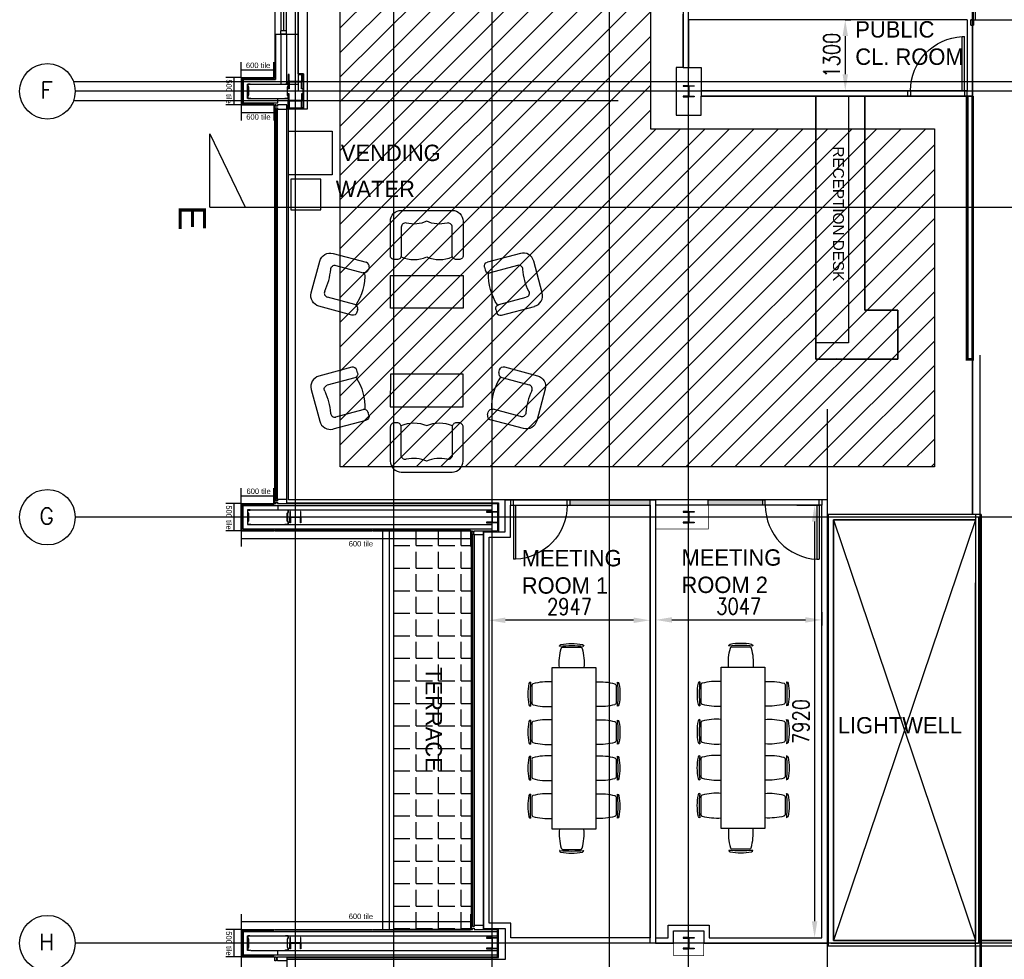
# Model space of a CAD drawing. Header units: millimetres. Extents: x -312551 to 250764, y -35891 to 59426.
# Tile 239 of 256: x 129334 to 147362, y -3087 to 14120. Entities that reach past the tile are written whole.
import ezdxf
from ezdxf.enums import TextEntityAlignment as Align

# ---------------------------------------------------------------- set-up
doc = ezdxf.new("R2010")
doc.units = ezdxf.units.MM
doc.header["$LTSCALE"] = 2.5
doc.layers.add('Area', color=10, linetype='Continuous', plot=False)
for name, color, linetype in [('curtain walling', 7, 'Continuous'), ('FO-00 - FURN$0$FURNITURE', 22, 'Continuous'), ('FO-00 - FURN$0$FURNITURE-General', 22, 'Continuous'), ('GLAZING', 1, 'Continuous'), ('Lightwell', 254, 'Continuous'), ('NF ARCH', 4, 'Continuous'), ('NF-AS BUILT', 7, 'Continuous'), ('NF-AS BUILT DIMS', 4, 'Continuous'), ('NF-BUBBLE', 3, 'Continuous'), ('NF-FURNITURE', 4, 'Continuous'), ('NF-GRIDS', 252, 'Continuous'), ('NF-Steel columns', 6, 'Continuous'), ('NF-TEXT', 1, 'Continuous'), ('REGUS-FURNITURE', 40, 'Continuous'), ('SECTION MARK A-A', 7, 'Continuous'), ('TERR TILE 500', 11, 'Continuous'), ('TERR TILE 600', 160, 'Continuous'), ('Terrace', 6, 'Continuous'), ('Terracotta Tile', 30, 'Continuous'), ('Text', 7, 'Continuous'), ('WALLS', 7, 'Continuous')]:
    doc.layers.add(name, color=color, linetype=linetype)
doc.styles.add('ARIEL', font='ARIAL.TTF')
doc.styles.add('ROMANS', font='romans.shx', dxfattribs={"width": 0.8})
doc.styles.add('TITLETEXT', font='ARIAL.TTF')
doc.dimstyles.new('100NFDIM', dxfattribs={"dimscale": 100, "dimtxt": 3, "dimasz": 3, "dimexe": 1, "dimexo": 1, "dimgap": 1, "dimtad": 1, "dimdec": 0, "dimdsep": 46, "dimtxsty": 'ROMANS', "dimcen": 3, "dimclrd": 4, "dimclre": 4, "dimclrt": 1, "dimaunit": 1, "dimadec": 0, "dimazin": 0, "dimtfac": 1, "dimtdec": 0, "dimtmove": 0, "dimatfit": 3, "dimfxl": 0, "dimtolj": 1, "dimarcsym": 0})

# ---------------------------------------------------------------- blocks, each defined once
blk = doc.blocks.new('254')
at = {"layer": 'NF-Steel columns', "color": 2, "linetype": 'Continuous'}
for points in [[(4507, -25241), (4378, -25241), (4378, -25220), (4488, -25220, 0.414214), (4501, -25208), (4501, -25007, 0.414214), (4488, -24995), (4378, -24995), (4378, -24974), (4507, -24974)], [(4507, -25241), (4637, -25241), (4637, -25220), (4527, -25220, -0.414214), (4514, -25208), (4514, -25007, -0.414214), (4527, -24995), (4637, -24995), (4637, -24974), (4507, -24974)]]:
    blk.add_lwpolyline(points, format="xyb", dxfattribs=at)
blk = doc.blocks.new('Door')
at = {"layer": 'REGUS-FURNITURE'}
for p, q in [((0, 0), (0.1, 0)), ((0, 0), (0, -0.05)), ((0.1, 0), (0.1, -0.09)), ((0.1, -0.05), (0, -0.05)), ((0.1, -0.05), (1.09, -0.05)), ((0.1, -0.09), (1.09, -0.09)), ((1.09, -0.09), (1.09, -0.05)), ((0.1, -1.036), (0, -1.036)), ((0, -1.086), (0, -1.036)), ((0.1, -1.036), (0.1, -1.086)), ((0, -1.086), (0.1, -1.086))]:
    blk.add_line(p, q, dxfattribs=at)
blk.add_arc((0.1, -0.045), 0.991, 270, 357.3974, dxfattribs=at)
blk = doc.blocks.new('*D27')
at = {"layer": 'Defpoints', "color": 0}
for p in [(143464, 5229), (142118, -2691), (143889, -2691)]:
    blk.add_point(p, dxfattribs=at)
at = {"layer": 'NF-AS BUILT DIMS', "color": 4, "lineweight": -2}
for p, q in [((143564, 5229), (143989, 5229)), ((143889, 4929), (143889, -2391)), ((142218, -2691), (143989, -2691))]:
    blk.add_line(p, q, dxfattribs=at)
at = {"layer": 'NF-AS BUILT DIMS', "color": 4}
for points in [[(143839, 4929), (143939, 4929), (143889, 5229)], [(143839, -2391), (143939, -2391), (143889, -2691)]]:
    blk.add_solid(points, dxfattribs=at)
at = {"layer": 'NF-AS BUILT DIMS', "color": 1, "insert": (143639, 1269), "char_height": 300, "attachment_point": 5, "rotation": 90, "style": 'ROMANS'}
blk.add_mtext('\\A1;7920', dxfattribs=at)
blk = doc.blocks.new('*D28')
at = {"layer": 'Defpoints', "color": 0}
for p in [(140975, 3371), (144022, 3371), (144022, 3129)]:
    blk.add_point(p, dxfattribs=at)
at = {"layer": 'NF-AS BUILT DIMS', "color": 4, "lineweight": -2}
for p, q in [((140975, 3271), (140975, 3029)), ((144022, 3271), (144022, 3029)), ((141275, 3129), (143722, 3129))]:
    blk.add_line(p, q, dxfattribs=at)
at = {"layer": 'NF-AS BUILT DIMS', "color": 4}
for points in [[(141275, 3179), (141275, 3079), (140975, 3129)], [(143722, 3179), (143722, 3079), (144022, 3129)]]:
    blk.add_solid(points, dxfattribs=at)
at = {"layer": 'NF-AS BUILT DIMS', "color": 1, "insert": (142499, 3379), "char_height": 300, "attachment_point": 5, "style": 'ROMANS'}
blk.add_mtext('\\A1;3047', dxfattribs=at)
blk = doc.blocks.new('*D29')
at = {"layer": 'Defpoints', "color": 0}
for p in [(137928, 3122), (137928, 3113), (140875, 3113)]:
    blk.add_point(p, dxfattribs=at)
at = {"layer": 'NF-AS BUILT DIMS', "color": 4, "lineweight": -2}
for p, q in [((137928, 3213), (137928, 3222)), ((140575, 3122), (138228, 3122)), ((140875, 3213), (140875, 3222))]:
    blk.add_line(p, q, dxfattribs=at)
at = {"layer": 'NF-AS BUILT DIMS', "color": 4}
for points in [[(138228, 3172), (138228, 3072), (137928, 3122)], [(140575, 3172), (140575, 3072), (140875, 3122)]]:
    blk.add_solid(points, dxfattribs=at)
at = {"layer": 'NF-AS BUILT DIMS', "color": 1, "insert": (139401, 3372), "char_height": 300, "attachment_point": 5, "style": 'ROMANS'}
blk.add_mtext('\\A1;2947', dxfattribs=at)
blk = doc.blocks.new('FO-00 - FURN$0$ARMCHAIR')
at = {"layer": 'FO-00 - FURN$0$FURNITURE', "extrusion": (0, 0, -1)}
for p, q in [((-547, 662), (56, 501)), ((-948, -62), (-792, 521)), ((-497, 442), (5, 308)), ((110, 409), (97, 361)), ((97, 361), (97, 363)), ((-151, -275), (-653, -141)), ((-203, -468), (-807, -307)), ((-98, -367), (-111, -415))]:
    blk.add_line(p, q, dxfattribs=at)
for centre, radius, start, end in [((599, 469), 200, 14.9985, 104.9985), ((517, 370), 75, 0.7853, 104.9985), ((-24, 380), 75, 194.9985, 284.9985), ((755, -113), 200, 284.9985, 14.9985), ((184, -396), 75, 194.9985, 284.9985)]:
    blk.add_arc(centre, radius, start, end, dxfattribs=at)
at = {"layer": 'FO-00 - FURN$0$FURNITURE'}
for centre, start, end in [((37, 428), 345.0015, 75.0015), ((-634, -68), 150.7791, 255.0015), ((-171, -348), 345.0015, 75.0015)]:
    blk.add_arc(centre, 75, start, end, dxfattribs=at)
for centre, major_axis, ratio, start_param, end_param in [((-1179, 312), (-219, -818), 0.672379, 1.322569, 1.819337), ((-548, 156), (-198, -739), 0.744338, 1.148639, 1.969873)]:
    blk.add_ellipse(centre, major_axis=major_axis, ratio=ratio, start_param=start_param, end_param=end_param, dxfattribs=at)
blk = doc.blocks.new('FO-00 - FURN$0$2 SEATER SOFA')
at = {"layer": 'FO-00 - FURN$0$FURNITURE', "flags": 128}
blk.add_lwpolyline([(75, 700), (75, 75), (75, 75, -0.414214), (0, 0), (0, 0), (-50, 0), (-50, 0, -0.414214), (-125, 75), (-125, 75), (-125, 595), (-125, 595, 0.488885), (-218, 667), (-218, 667, -0.169183), (-592, 700), (-592, 700, -0.169183), (-965, 667, 0.488934), (-1058, 595), (-1058, 595), (-1058, 75), (-1058, 75, -0.414214), (-1133, 0), (-1133, 0), (-1183, 0), (-1183, 0, -0.414214), (-1258, 75), (-1258, 75), (-1258, 700), (-1258, 700, -0.414214), (-1058, 900), (-1058, 900), (-125, 900), (-125, 900, -0.414214), (75, 700), (75, 700)], format="xyb", close=True, dxfattribs=at)
at = {"layer": 'FO-00 - FURN$0$FURNITURE'}
for centre in [(-825, 570), (-358, 570)]:
    blk.add_arc(centre, 570, 245.8137, 294.1894, dxfattribs=at)
blk = doc.blocks.new('RECEPTION COUCHS')
at = {"layer": 'FO-00 - FURN$0$FURNITURE-General', "flags": 128}
for points in [[(119059, 10536), (117726, 10536), (117726, 11136), (119059, 11135)], [(119059, 9327), (117726, 9327), (117725, 8727), (119059, 8727)]]:
    blk.add_lwpolyline(points, close=True, dxfattribs=at)
at = {"layer": 'FO-00 - FURN$0$FURNITURE'}
for name, p, rotation in [('FO-00 - FURN$0$2 SEATER SOFA', (118984, 11427), 359.9904155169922), ('FO-00 - FURN$0$ARMCHAIR', (117226, 10878), 359.9904155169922), ('FO-00 - FURN$0$ARMCHAIR', (119615, 8993), 179.9904155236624)]:
    blk.add_blockref(name, p, dxfattribs=dict(at, rotation=rotation))
at = {"layer": 'FO-00 - FURN$0$FURNITURE', "xscale": -1}
for name, p, rotation in [('FO-00 - FURN$0$ARMCHAIR', (119559, 10877), 359.9904155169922), ('FO-00 - FURN$0$ARMCHAIR', (117225, 8986), 179.9904155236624), ('FO-00 - FURN$0$2 SEATER SOFA', (118983, 8436), 179.9904155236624)]:
    blk.add_blockref(name, p, dxfattribs=dict(at, rotation=rotation))
blk = doc.blocks.new('VENDING')
at = {"layer": 'FO-00 - FURN$0$FURNITURE'}
blk.add_lwpolyline([(97836, 34878), (98399, 34878), (98399, 35429), (97836, 35429)], close=True, dxfattribs=at)
at = {"layer": 'FO-00 - FURN$0$FURNITURE', "elevation": 0}
blk.add_lwpolyline([(98475, 35473), (99275, 35473), (99275, 34673), (98475, 34673)], close=True, dxfattribs=at)
blk = doc.blocks.new('FO-00 - FURN$0$CHAIR')
at = {"layer": 'FO-00 - FURN$0$FURNITURE'}
for p, q in [((-310, 216), (-537, -16)), ((-284, 271), (-284, 272)), ((-592, -42), (-591, -43))]:
    blk.add_line(p, q, dxfattribs=at)
for centre, radius, start, end in [((228, -536), 981, 124.1013, 147.1632), ((1439, -1722), 2636, 130.8442, 140.4203), ((-305, 251), 30, 45.6322, 124.1013), ((-288, 195), 30, 60.471, 135.6322), ((-803, -714), 1075, 41.6185, 60.471), ((-571, -21), 30, 147.1632, 225.6322), ((-515, -37), 30, 135.6322, 210.7935), ((382, 498, 0), 1075, 210.7935, 229.646)]:
    blk.add_arc(centre, radius, start, end, dxfattribs=at)
blk = doc.blocks.new('table-10')
at = {"layer": 'FO-00 - FURN$0$FURNITURE'}
for p, q in [((159679, 2609), (159679, 3409)), ((159679, 3409), (161084, 3408)), ((161084, 3408), (162634, 3408)), ((162634, 3408), (162634, 2608)), ((161084, 2608), (159679, 2609)), ((162634, 2608), (161084, 2608))]:
    blk.add_line(p, q, dxfattribs=at)
at = {"layer": 'FO-00 - FURN$0$FURNITURE', "xscale": -1}
for p, rotation in [((159941, 3409, 0), 45.62262316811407), ((160635, 3409, 0), 45.62262316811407), ((161296, 3408, 0), 45.62262316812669), ((161990, 3408, 0), 45.62262316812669), ((159679, 2743, 0), 135.6226231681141)]:
    blk.add_blockref('FO-00 - FURN$0$CHAIR', p, dxfattribs=dict(at, rotation=rotation))
at = {"layer": 'FO-00 - FURN$0$FURNITURE'}
for p, rotation in [((162634, 2743, 0), 224.3582078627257), ((159941, 2609, 0), 134.3582078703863), ((160635, 2609, 0), 134.3582078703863), ((161296, 2608, 0), 134.3582078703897), ((161990, 2608, 0), 134.3582078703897)]:
    blk.add_blockref('FO-00 - FURN$0$CHAIR', p, dxfattribs=dict(at, rotation=rotation))
blk = doc.blocks.new('RECEPTION DOORS')
at = {"layer": 'REGUS-FURNITURE'}
for p, q in [((135927, 15129), (135927, 15029)), ((135927, 15129), (135977, 15129)), ((135927, 15029), (136017, 15029)), ((135977, 15029), (135977, 15129)), ((135977, 15029), (135977, 14039)), ((136017, 15029), (136017, 14039)), ((136963, 15029), (136963, 15129)), ((136963, 15029), (136963, 15129)), ((137909, 15029), (137909, 14039)), ((137999, 15029), (137909, 15029)), ((137949, 15029), (137949, 15129)), ((137999, 15129), (137949, 15129)), ((137949, 15029), (137949, 14039)), ((137999, 15129), (137999, 15029)), ((136017, 14039), (135977, 14039)), ((137909, 14039), (137949, 14039))]:
    blk.add_line(p, q, dxfattribs=at)
for centre, start, end in [((135972, 15029), 272.6026, 0), ((137954, 15029), 180, 267.3974)]:
    blk.add_arc(centre, 991, start, end, dxfattribs=at)
blk = doc.blocks.new('*D134')
at = {"color": 4, "lineweight": -2, "ltscale": 500000}
for p, q in [((144450, 14120.324259), (144550, 14120.324259)), ((144450, 13820.324259), (144450, 13120.324259)), ((144340, 12820.324259), (144550, 12820.324259))]:
    blk.add_line(p, q, dxfattribs=at)
at = {"color": 4, "ltscale": 500000}
for points in [[(144400, 13820.324259), (144500, 13820.324259), (144450, 14120.324259)], [(144400, 13120.324259), (144500, 13120.324259), (144450, 12820.324259)]]:
    blk.add_solid(points, dxfattribs=at)
at = {"layer": 'Defpoints', "color": 0, "ltscale": 500000}
for p in [(144350, 14120.324259), (144240, 12820.324259), (144450, 12820.324259)]:
    blk.add_point(p, dxfattribs=at)
at = {"color": 1, "ltscale": 500000, "insert": (144200, 13470.324259), "char_height": 300, "attachment_point": 5, "rotation": 90, "style": 'ROMANS'}
blk.add_mtext('\\A1;1300', dxfattribs=at)
blk = doc.blocks.new('BUBBLEGRID')
at = {"layer": 'NF-BUBBLE'}
blk.add_circle((-678, 0), 678, dxfattribs=at)
at = {"layer": 'NF-BUBBLE', "color": 1, "style": 'ROMANS'}
blk.add_attdef('888', text='', height=400, dxfattribs=at).set_placement((-698, -173), align=Align.CENTER)

msp = doc.modelspace()

# ---------------------------------------------------------------- hatches: boundary and pattern name
at = {"ltscale": 500000}
h = msp.add_hatch(dxfattribs=at)
h.set_pattern_fill('ANSI31', color=252, scale=100, style=0)
h.paths.add_polyline_path([(135202.8, 15510.9), (137102.8, 15510.9), (140362.9, 15510.9), (140882.8, 15510.9), (140882.8, 12118.9), (146082.8, 12118.9), (146082.8, 5929.5), (135202.8, 5929.5), (135202.8, 11890.3), (135202.8, 11890.3)])
at = {"layer": 'NF ARCH'}
h = msp.add_hatch(dxfattribs=at)
h.set_pattern_fill('BRASS', color=170, scale=5, style=0)
h.paths.add_polyline_path([(140133.2, 5329.5), (139408.8, 5329.5), (139408.8, 5229.5), (140133.2, 5229.5)])
h.paths.add_polyline_path([(140875, 5329.5), (140133.2, 5329.5), (140133.2, 5229.5), (140875, 5229.5)])
h.paths.add_polyline_path([(142936.1, 5329.5), (141940, 5329.5), (141940, 5229.5), (142936.1, 5229.5)])
at = {"layer": 'Terrace'}
h = msp.add_hatch(dxfattribs=at)
h.set_pattern_fill('ANGLE', color=256, scale=1500, style=0)
h.set_pattern_definition([(0, (-2071521.74, -4242199.36), (0, 412.5), [300, -112.5]), (90, (-2071521.74, -4242199.36), (-412.5, 3e-14), [300, -112.5])])
h.paths.add_polyline_path([(136182.8, 4759.5), (137602.8, 4759.5), (137602.8, -2540.5), (136183.1, -2540.5)])

# ---------------------------------------------------------------- linework, layer by layer
at = {"ltscale": 500000}
for p, q in [((141582.8, 14120.3), (141582.8, 13244.5)), ((146937.5, -2740.5), (148457.8, -2740.5)), ((146937.5, -2840.5), (148457.8, -2840.5))]:
    msp.add_line(p, q, dxfattribs=at)
for p, q in [((133426.8, 13022.5), (133426.8, 12596.5)), ((133426.8, 13022.5), (134017.8, 13022.5)), ((133506.8, 12676.5), (133506.8, 12942.5)), ((133556.8, 12942.5), (134432.8, 12942.5)), ((133556.8, 12676.5), (134199.4, 12676.5)), ((134057.8, 12596.5), (134057.8, 12676.5)), ((133426.8, 12596.5), (134057.8, 12596.5)), ((144282.8, 7913), (144292.8, 7903)), ((133426.8, 5222.5), (137982.8, 5222.5)), ((133426.8, 4796.5), (133426.8, 5222.5)), ((133426.8, 5222.5), (134057.8, 5222.5)), ((133506.8, 5142.5), (133506.8, 4876.5)), ((133556.8, 5142.5), (134199.4, 5142.5)), ((133566.8, 5142.5), (137982.8, 5142.5)), ((134057.8, 5222.5), (134057.8, 5142.5)), ((133556.8, 4876.5), (137982.8, 4876.5)), ((133426.8, 4796.5), (137982.8, 4796.5)), ((133426.8, -2577.5), (133426.8, -3003.5)), ((133426.8, -2577.5), (138084.4, -2577.5)), ((133506.8, -2923.5), (133506.8, -2657.5)), ((133566.8, -2657.5), (138084.4, -2657.5)), ((133426.8, -3003.5), (138084.4, -3003.5)), ((133426.8, -3003.5), (134057.8, -3003.5)), ((133566.8, -2923.5), (138084.4, -2923.5)), ((133566.8, -2923.5), (134199.4, -2923.5)), ((134057.8, -3003.5), (134057.8, -2923.5))]:
    msp.add_line(p, q)
at = {"color": 10, "ltscale": 500000}
msp.add_lwpolyline([(141482.8, 19330.3), (141482.8, 13244.5), (141355.3, 13244.5), (141355.3, 12374.5), (141810.3, 12374.5), (141810.3, 12720.3), (143910, 12720.3), (143910, 7903), (145410, 7903), (145410, 8803), (144810, 8803), (144810, 12720.3), (146782.8, 12720.3), (146782.8, 5059.5), (144122.1, 5059.5), (144122.1, 5329.5), (134252.8, 5329.5), (134252.8, 12490.3), (134531.1, 12490.3), (134531.1, 13129.4), (134432.8, 13129.4), (134432.8, 19409.5)], dxfattribs=at)
at = {"ltscale": 500000}
for points in [[(146782.8, 12720.3), (146782.8, 17120.3), (141482.8, 17120.3), (141482.8, 13244.5), (141810.3, 13244.5), (141810.3, 12720.3), (146782.8, 12720.3)], [(141482.8, 13244.5), (141482.8, 14120.3), (141482.8, 14120.3), (141482.8, 14120.3), (141482.8, 14120.3), (141482.8, 14220.3)], [(146682.8, 14120.3), (141582.8, 14120.3)], [(146782.8, 14120.3), (146782.8, 12720.3), (143910, 12720.3), (141810.3, 12720.3)], [(146682.8, 14120.3), (146682.8, 12820.3), (143910, 12820.3), (141810.3, 12820.3)], [(146782.8, 14120.3), (146746.8, 14120.3)], [(146782.8, 14120.3), (148768.8, 14120.3), (148768.8, 13242), (148457.8, 13242), (148457.8, 12377), (148782.8, 12377), (148782.8, 9424.5), (149362.8, 9424.5), (149362.8, 5994.5), (148782.8, 5994.5), (148782.8, 5324.5), (148422.8, 5324.5), (148422.8, 4694.5), (148782.8, 4694.5), (148782.8, -2515.5), (148457.8, -2515.5), (148457.8, -2740.5), (146937.5, -2740.5), (146937.5, 5059.5), (146782.8, 5059.5), (146782.8, 7903), (146782.8, 14120.3)], [(137827.8, -2525.5), (137827.8, 4744.5), (138222.8, 4744.5), (138222.8, 5329.5), (140975, 5329.5), (140975, 4744.5), (140975, -2790.5), (138227.8, -2790.5), (138227.8, -2525.5), (137827.8, -2525.5)]]:
    msp.add_lwpolyline(points, dxfattribs=at)
at = {"color": 252, "ltscale": 500000}
msp.add_lwpolyline([(135202.8, 15510.9), (137102.8, 15510.9), (137102.8, 15510.9), (140362.9, 15510.9), (140882.8, 15510.9), (140882.8, 12118.9), (146082.8, 12118.9), (146082.8, 5929.5), (135202.8, 5929.5), (135202.8, 11890.3), (135202.8, 11890.3)], close=True, dxfattribs=at)
for points in [[(133556.8, 12686.5), (133556.8, 12676.5), (133506.8, 12676.5), (133506.8, 12716.5), (133521.8, 12736.5), (133521.8, 12882.5), (133506.8, 12902.5), (133506.8, 12942.5), (133556.8, 12942.5), (133556.8, 12932.5), (133554.8, 12932.5), (133554.8, 12940.5), (133508.8, 12940.5), (133508.8, 12903.1), (133523.8, 12883.1), (133523.8, 12735.8), (133508.8, 12715.8), (133508.8, 12678.5), (133554.8, 12678.5), (133554.8, 12686.5)], [(134199.4, 12686.5), (134199.4, 12676.5), (134249.4, 12676.5), (134249.4, 12716.5), (134234.4, 12736.5), (134234.4, 12882.5), (134249.4, 12902.5), (134249.4, 12942.5), (134199.4, 12942.5), (134199.4, 12932.5), (134201.4, 12932.5), (134201.4, 12940.5), (134247.4, 12940.5), (134247.4, 12903.1), (134232.4, 12883.1), (134232.4, 12735.8), (134247.4, 12715.8), (134247.4, 12678.5), (134201.4, 12678.5), (134201.4, 12686.5)], [(133556.8, 5132.5), (133556.8, 5142.5), (133506.8, 5142.5), (133506.8, 5102.5), (133521.8, 5082.5), (133521.8, 4936.5), (133506.8, 4916.5), (133506.8, 4876.5), (133556.8, 4876.5), (133556.8, 4886.5), (133554.8, 4886.5), (133554.8, 4878.5), (133508.8, 4878.5), (133508.8, 4915.8), (133523.8, 4935.8), (133523.8, 5083.1), (133508.8, 5103.1), (133508.8, 5140.5), (133554.8, 5140.5), (133554.8, 5132.5)], [(134199.4, 5132.5), (134199.4, 5142.5), (134249.4, 5142.5), (134249.4, 5102.5), (134234.4, 5082.5), (134234.4, 4936.5), (134249.4, 4916.5), (134249.4, 4876.5), (134199.4, 4876.5), (134199.4, 4886.5), (134201.4, 4886.5), (134201.4, 4878.5), (134247.4, 4878.5), (134247.4, 4915.8), (134232.4, 4935.8), (134232.4, 5083.1), (134247.4, 5103.1), (134247.4, 5140.5), (134201.4, 5140.5), (134201.4, 5132.5)], [(133556.8, -2913.5), (133556.8, -2923.5), (133506.8, -2923.5), (133506.8, -2883.5), (133521.8, -2863.5), (133521.8, -2717.5), (133506.8, -2697.5), (133506.8, -2657.5), (133556.8, -2657.5), (133556.8, -2667.5), (133554.8, -2667.5), (133554.8, -2659.5), (133508.8, -2659.5), (133508.8, -2696.9), (133523.8, -2716.9), (133523.8, -2864.2), (133508.8, -2884.2), (133508.8, -2921.5), (133554.8, -2921.5), (133554.8, -2913.5)], [(134199.4, -2913.5), (134199.4, -2923.5), (134249.4, -2923.5), (134249.4, -2883.5), (134234.4, -2863.5), (134234.4, -2717.5), (134249.4, -2697.5), (134249.4, -2657.5), (134199.4, -2657.5), (134199.4, -2667.5), (134201.4, -2667.5), (134201.4, -2659.5), (134247.4, -2659.5), (134247.4, -2696.9), (134232.4, -2716.9), (134232.4, -2864.2), (134247.4, -2884.2), (134247.4, -2921.5), (134201.4, -2921.5), (134201.4, -2913.5)]]:
    msp.add_lwpolyline(points, close=True)
at = {"color": 90, "ltscale": 500000, "const_width": 50}
msp.add_lwpolyline([(146782.8, 12720.3), (146782.8, 7903), (146682.8, 7903), (146682.8, 12720.3)], dxfattribs=at)
at = {"ltscale": 500000}
msp.add_lwpolyline([(137927.8, -2425.5), (137927.8, 4644.5), (138322.8, 4644.5), (138322.8, 5229.5), (140875, 5229.5), (140875, 4744.5), (140875, -2690.5), (138327.8, -2690.5), (138327.8, -2425.5)], close=True, dxfattribs=at)
at = {"color": 170, "ltscale": 500000}
for points in [[(139408.8, 5229.5), (140875, 5229.5), (140875, 5329.5), (139408.8, 5329.5)], [(142936.1, 5229.5), (141940, 5229.5), (141940, 5329.5), (142936.1, 5329.5)]]:
    msp.add_lwpolyline(points, close=True, dxfattribs=at)
at = {"color": 10, "ltscale": 500000}
msp.add_lwpolyline([(140875, 5329.5), (140975, 5329.5), (140975, -2790.5), (140875, -2790.5)], close=True, dxfattribs=at)
at = {"layer": 'Area'}
msp.add_lwpolyline([(146937.5, 5059.5), (144135.1, 5059.5), (144135.1, -2840.5), (146937.5, -2840.5)], close=True, dxfattribs=at)
at = {"layer": 'curtain walling'}
for points in [[(134027.8, 12484.5), (134027.8, 12507), (134052.8, 12507), (134052.8, 12484.5), (134227.8, 12484.5), (134227.8, 12559.5), (134052.8, 12559.5), (134052.8, 12537), (134027.8, 12537), (134027.8, 12559.5), (134002.8, 12559.5), (134002.8, 12484.5), (134027.8, 12484.5)], [(134027.8, 5259.5), (134027.8, 5282), (134052.8, 5282), (134052.8, 5259.5), (134227.8, 5259.5), (134227.8, 5334.5), (134052.8, 5334.5), (134052.8, 5312), (134027.8, 5312), (134027.8, 5334.5), (134002.8, 5334.5), (134002.8, 5259.5), (134027.8, 5259.5)], [(137627.8, 4759.5), (137627.8, 4737), (137652.8, 4737), (137652.8, 4759.5), (137827.8, 4759.5), (137827.8, 4684.5), (137652.8, 4684.5), (137652.8, 4707), (137627.8, 4707), (137627.8, 4684.5), (137602.8, 4684.5), (137602.8, 4759.5), (137627.8, 4759.5)], [(137627.8, -2540.5), (137627.8, -2518), (137652.8, -2518), (137652.8, -2540.5), (137827.8, -2540.5), (137827.8, -2465.5), (137652.8, -2465.5), (137652.8, -2488), (137627.8, -2488), (137627.8, -2465.5), (137602.8, -2465.5), (137602.8, -2540.5), (137627.8, -2540.5)], [(137627.8, -2540.5), (137627.8, -2518), (137652.8, -2518), (137652.8, -2540.5), (137827.8, -2540.5), (137827.8, -2465.5), (137652.8, -2465.5), (137652.8, -2488), (137627.8, -2488), (137627.8, -2465.5), (137602.8, -2465.5), (137602.8, -2540.5), (137627.8, -2540.5)], [(134027.8, -3040.5), (134027.8, -3063), (134052.8, -3063), (134052.8, -3040.5), (134227.8, -3040.5), (134227.8, -3115.5), (134052.8, -3115.5), (134052.8, -3093), (134027.8, -3093), (134027.8, -3115.5), (134002.8, -3115.5), (134002.8, -3040.5), (134027.8, -3040.5)]]:
    msp.add_lwpolyline(points, dxfattribs=at)
at = {"layer": 'GLAZING'}
for p, q in [((134002.8, 14738), (134002.8, 13858)), ((134117.8, 14738), (134117.8, 13918)), ((134167.8, 13918), (134167.8, 14678)), ((134217.8, 13918), (134217.8, 14738)), ((134432.8, 14738), (134432.8, 13858)), ((134217.8, 13918), (134117.8, 13918)), ((134117.8, 13858), (134117.8, 13918)), ((134217.8, 13858), (134217.8, 13918)), ((134217.8, 13858), (134117.8, 13858)), ((134117.8, 13858), (134217.8, 13858)), ((134217.8, 13858), (134117.8, 13858)), ((134432.8, 13129.4), (134531.1, 13129.4)), ((134432.8, 13114.4), (134516.1, 13114.4)), ((134516.1, 13114.4), (134516.1, 12505.3)), ((134531.1, 13129.4), (134531.1, 12490.3)), ((134002.8, 5334.5), (134002.8, 12484.5)), ((134027.8, 5334.5), (134027.8, 12484.5)), ((134027.8, 5334.5), (134027.8, 12484.5)), ((134052.8, 5334.5), (134052.8, 12484.5)), ((134052.8, 5334.5), (134052.8, 12484.5)), ((134227.8, 5259.5), (134227.8, 12559.5)), ((134227.8, 5259.5), (134227.8, 12559.5)), ((134227.8, 12505.3), (134516.1, 12505.3)), ((134227.8, 12490.3), (134531.1, 12490.3)), ((134252.8, 5329.5), (134252.8, 12490.3)), ((134227.8, 5274.5), (138099.4, 5274.5)), ((134227.8, 5259.5), (138084.4, 5259.5)), ((138084.4, 5259.5), (138084.4, 4759.5)), ((138099.4, 5274.5), (138099.4, 4744.5)), ((137602.8, 4759.5), (137602.8, -2540.5)), ((137827.8, 4759.5), (137827.8, -2540.5)), ((137827.8, 4759.5), (138084.4, 4759.5)), ((137827.8, 4744.5), (138099.4, 4744.5)), ((137627.8, 4684.5), (137627.8, -2465.5)), ((137652.8, 4684.5), (137652.8, -2465.5)), ((137827.8, -2525.5), (138099.4, -2525.5)), ((137827.8, -2540.5), (138084.4, -2540.5)), ((138084.4, -3040.5), (138084.4, -2540.5)), ((138099.4, -3055.5), (138099.4, -2525.5)), ((134227.8, -3040.5), (138084.4, -3040.5)), ((134227.8, -3040.5), (134227.8, -10265.5)), ((134227.8, -3040.5), (134227.8, -10265.5)), ((134227.8, -3055.5), (138099.4, -3055.5))]:
    msp.add_line(p, q, dxfattribs=at)
at = {"layer": 'Lightwell'}
msp.add_lwpolyline([(144235.1, 4959.5), (146837.5, 4959.5), (146837.5, -2740.5), (144235.1, -2740.5)], close=True, dxfattribs=at)
at = {"layer": 'NF ARCH'}
for p, q in [((146937.5, 5059.5), (144135.1, 5059.5)), ((144135.1, 5059.5), (144135.1, -2840.5)), ((146837.5, 5059.5), (146837.5, -2740.5)), ((146937.5, 5059.5), (146937.5, -2840.5)), ((146887.5, 5009.5), (144185.1, 5009.5)), ((146837.5, 4959.5), (144235.1, 4959.5)), ((144235.1, 4959.5), (144235.1, -2740.5)), ((144235.1, 4959.5), (146837.5, -2740.5)), ((146837.5, 4959.5), (144235.1, -2740.5)), ((146887.5, 5009.5), (146887.5, -2790.5)), ((135982.8, -2540.5), (135982.8, 4759.5)), ((136108.1, -2540.5), (136108.1, 4759.5)), ((136183.1, -2540.5), (136183.1, 4759.5)), ((144135.1, -2840.5), (146937.5, -2840.5)), ((144185.1, -2790.5), (146887.5, -2790.5)), ((144235.1, -2740.5), (146837.5, -2740.5))]:
    msp.add_line(p, q, dxfattribs=at)
at = {"layer": 'NF-AS BUILT'}
for p, q in [((134602.8, 12490.3), (134602.8, 16920.3)), ((134252.8, 12490.3), (134602.8, 12490.3)), ((138222.8, 5329.5), (134252.8, 5329.5)), ((138222.8, 4744.5), (138222.8, 5329.5)), ((137827.8, -2525.5), (137827.8, 4744.5)), ((137827.8, 4744.5), (138222.8, 4744.5)), ((138227.8, -2525.5), (137827.8, -2525.5)), ((138227.8, -3085.5), (138227.8, -2525.5)), ((134227.8, -3085.5), (138227.8, -3085.5))]:
    msp.add_line(p, q, dxfattribs=at)
at = {"layer": 'NF-AS BUILT', "const_width": 10}
for points in [[(141355.3, 13244.5), (141810.3, 13244.5), (141810.3, 12374.5), (141355.3, 12374.5)], [(140975, 5224.5), (141942.8, 5224.5), (141942.8, 4794.5), (140975, 4794.5)], [(141307.8, -2563), (141857.8, -2563), (141857.8, -3018), (141307.8, -3018)]]:
    msp.add_lwpolyline(points, close=True, dxfattribs=at)
at = {"layer": 'NF-AS BUILT'}
msp.add_lwpolyline([(140975, -2790.5), (141307.8, -2790.5), (141307.8, -2563), (141857.8, -2563), (141857.8, -2790.5), (144122.1, -2790.5), (144122.1, 5329.5), (140975, 5329.5), (140975, -2790.5), (141307.8, -2790.5)], dxfattribs=at)
msp.add_lwpolyline([(140975, -2690.5), (141207.8, -2690.5), (141207.8, -2463), (141957.8, -2463), (141957.8, -2690.5), (144022.1, -2690.5), (144022.1, 5229.5), (140975, 5229.5)], close=True, dxfattribs=at)
at = {"layer": 'NF-AS BUILT DIMS'}
msp.add_lwpolyline([(144810, 12720.3), (144810, 8803), (145410, 8803), (145410, 7903), (143910, 7903), (143910, 12720.3)], dxfattribs=at)
at = {"layer": 'NF-FURNITURE'}
msp.add_lwpolyline([(144510, 12720.3), (144510, 8203), (143910, 8203)], dxfattribs=at)
at = {"layer": 'NF-GRIDS'}
for p, q in [((134382.8, -27784), (134382.8, 58409.3)), ((141582.8, -27784), (141582.8, 58409.3)), ((140133.2, -27784), (140133.2, 46303.6)), ((137982.8, -27784), (137982.8, 32585.1)), ((136182.8, -27784), (136182.8, 21323.1)), ((164549.8, 12984.5), (130319, 12984.5)), ((164549.8, 12809.5), (130350.1, 12809.5)), ((140294.3, 12634.5), (130319, 12634.5)), ((146922.5, -3750.4), (146922.5, 7979.8)), ((144122.1, -4498.1), (144122.1, 6990.4)), ((164549.8, 5009.5), (130350.1, 5009.5)), ((146837.5, -4190.5), (146837.5, 3809.5)), ((146937.5, -4190.5), (146937.5, 3809.5)), ((164549.8, -2790.5), (130350.1, -2790.5)), ((146837.5, -2840.5), (146837.5, -20240.5)), ((146937.5, -2840.5), (146937.5, -20240.5))]:
    msp.add_line(p, q, dxfattribs=at)
at = {"layer": 'NF-Steel columns', "color": 2}
for points in [[(141582.8, 12911.1), (141481.2, 12911.1), (141481.2, 12900.1), (141568.4, 12900.1, -0.4142136), (141579.1, 12889.4), (141579.1, 12729.6, -0.4142136), (141568.4, 12718.9), (141481.2, 12718.9), (141481.2, 12707.9), (141582.8, 12707.9)], [(141582.8, 12911.1), (141684.4, 12911.1), (141684.4, 12900.1), (141597.1, 12900.1, 0.4142136), (141586.4, 12889.4), (141586.4, 12729.6, 0.4142136), (141597.1, 12718.9), (141684.4, 12718.9), (141684.4, 12707.9), (141582.8, 12707.9)], [(134484.4, 5009.5), (134484.4, 5111.1), (134473.4, 5111.1), (134473.4, 5023.8, -0.4142136), (134462.7, 5013.1), (134302.9, 5013.1, -0.4142136), (134292.2, 5023.8), (134292.2, 5111.1), (134281.2, 5111.1), (134281.2, 5009.5)], [(137982.8, 5111.1), (137881.2, 5111.1), (137881.2, 5100.1), (137968.4, 5100.1, -0.4142136), (137979.1, 5089.4), (137979.1, 4929.6, -0.4142136), (137968.4, 4918.9), (137881.2, 4918.9), (137881.2, 4907.9), (137982.8, 4907.9)], [(137982.8, 5111.1), (138084.4, 5111.1), (138084.4, 5100.1), (137997.1, 5100.1, 0.4142136), (137986.4, 5089.4), (137986.4, 4929.6, 0.4142136), (137997.1, 4918.9), (138084.4, 4918.9), (138084.4, 4907.9), (137982.8, 4907.9)], [(141582.8, 5111.1), (141481.2, 5111.1), (141481.2, 5100.1), (141568.4, 5100.1, -0.4142136), (141579.1, 5089.4), (141579.1, 4929.6, -0.4142136), (141568.4, 4918.9), (141481.2, 4918.9), (141481.2, 4907.9), (141582.8, 4907.9)], [(141582.8, 5111.1), (141684.4, 5111.1), (141684.4, 5100.1), (141597.1, 5100.1, 0.4142136), (141586.4, 5089.4), (141586.4, 4929.6, 0.4142136), (141597.1, 4918.9), (141684.4, 4918.9), (141684.4, 4907.9), (141582.8, 4907.9)], [(134484.4, 5009.5), (134484.4, 4907.9), (134473.4, 4907.9), (134473.4, 4995.1, 0.4142136), (134462.7, 5005.8), (134302.9, 5005.8, 0.4142136), (134292.2, 4995.1), (134292.2, 4907.9), (134281.2, 4907.9), (134281.2, 5009.5)], [(134484.4, -2790.5), (134484.4, -2688.9), (134473.4, -2688.9), (134473.4, -2776.2, -0.4142136), (134462.7, -2786.9), (134302.9, -2786.9, -0.4142136), (134292.2, -2776.2), (134292.2, -2688.9), (134281.2, -2688.9), (134281.2, -2790.5)], [(134484.4, -2790.5), (134484.4, -2688.9), (134473.4, -2688.9), (134473.4, -2776.2, -0.4142136), (134462.7, -2786.9), (134302.9, -2786.9, -0.4142136), (134292.2, -2776.2), (134292.2, -2688.9), (134281.2, -2688.9), (134281.2, -2790.5)], [(137982.8, -2688.9), (137881.2, -2688.9), (137881.2, -2699.9), (137968.4, -2699.9, -0.4142136), (137979.1, -2710.6), (137979.1, -2870.4, -0.4142136), (137968.4, -2881.1), (137881.2, -2881.1), (137881.2, -2892.1), (137982.8, -2892.1)], [(137982.8, -2688.9), (138084.4, -2688.9), (138084.4, -2699.9), (137997.1, -2699.9, 0.4142136), (137986.4, -2710.6), (137986.4, -2870.4, 0.4142136), (137997.1, -2881.1), (138084.4, -2881.1), (138084.4, -2892.1), (137982.8, -2892.1)], [(141582.8, -2688.9), (141481.2, -2688.9), (141481.2, -2699.9), (141568.4, -2699.9, -0.4142136), (141579.1, -2710.6), (141579.1, -2870.4, -0.4142136), (141568.4, -2881.1), (141481.2, -2881.1), (141481.2, -2892.1), (141582.8, -2892.1)], [(141582.8, -2688.9), (141684.4, -2688.9), (141684.4, -2699.9), (141597.1, -2699.9, 0.4142136), (141586.4, -2710.6), (141586.4, -2870.4, 0.4142136), (141597.1, -2881.1), (141684.4, -2881.1), (141684.4, -2892.1), (141582.8, -2892.1)], [(134484.4, -2790.5), (134484.4, -2892.1), (134473.4, -2892.1), (134473.4, -2804.9, 0.4142136), (134462.7, -2794.2), (134302.9, -2794.2, 0.4142136), (134292.2, -2804.9), (134292.2, -2892.1), (134281.2, -2892.1), (134281.2, -2790.5)], [(134484.4, -2790.5), (134484.4, -2892.1), (134473.4, -2892.1), (134473.4, -2804.9, 0.4142136), (134462.7, -2794.2), (134302.9, -2794.2, 0.4142136), (134292.2, -2804.9), (134292.2, -2892.1), (134281.2, -2892.1), (134281.2, -2790.5)]]:
    msp.add_lwpolyline(points, format="xyb", dxfattribs=at)
at = {"layer": 'SECTION MARK A-A', "ltscale": 500000}
for points in [[(132813.2, 10688.4), (132813.2, 12028.4), (133463.2, 10688.4)], [(132813.2, 10688.4), (148001.2, 10688.4)]]:
    msp.add_lwpolyline(points, dxfattribs=at)
at = {"layer": 'TERR TILE 500'}
for p, q in [((133397.8, 13059.5), (133110.3, 13059.5)), ((133254.1, 13059.5), (133254.1, 12559.5)), ((133397.8, 12559.5), (133110.3, 12559.5)), ((133397.8, 5259.5), (133110.3, 5259.5)), ((133254.1, 5259.5), (133254.1, 4759.5)), ((133397.8, 4759.5), (133110.3, 4759.5)), ((133397.8, -2540.5), (133110.3, -2540.5)), ((133254.1, -2540.5), (133254.1, -3040.5)), ((133397.8, -3040.5), (133110.3, -3040.5))]:
    msp.add_line(p, q, dxfattribs=at)
at = {"layer": 'TERR TILE 600'}
for p, q in [((133389.8, 13059.5), (133389.8, 13343)), ((133989.8, 13059.5), (133989.8, 13343)), ((133389.8, 13199.2), (133989.8, 13199.2)), ((133389.8, 12559.5), (133389.8, 12276)), ((133989.8, 12559.5), (133989.8, 12276)), ((133389.8, 12419.7), (133989.8, 12419.7)), ((133389.8, 5259.5), (133389.8, 5543)), ((133989.8, 5259.5), (133989.8, 5543)), ((133389.8, 5399.2), (133989.8, 5399.2)), ((133389.8, 4759.5), (133389.8, 4476)), ((137589.8, 4759.5), (137589.8, 4476)), ((133389.8, 4619.7), (137589.8, 4619.7)), ((133389.8, -2257), (133389.8, -2540.5)), ((137589.8, -2257), (137589.8, -2540.5)), ((133389.8, -2396.8), (137589.8, -2396.8)), ((133389.8, -3040.5), (133389.8, -3324))]:
    msp.add_line(p, q, dxfattribs=at)
at = {"layer": 'Terrace'}
msp.add_lwpolyline([(136182.8, 4759.5), (137602.8, 4759.5), (137602.8, -2540.5), (136183.1, -2540.5)], close=True, dxfattribs=at)
at = {"layer": 'Terracotta Tile'}
for p, q in [((133389.8, 13059.5), (133389.8, 12559.5)), ((133404.8, 13044.5), (133389.8, 13059.5)), ((133397.8, 13059.5), (133989.8, 13059.5)), ((133412.8, 13044.5), (133397.8, 13059.5)), ((133404.8, 13044.5), (133404.8, 12574.5)), ((133412.8, 13044.5), (133989.8, 13044.5)), ((133989.8, 13059.5), (133989.8, 13044.5)), ((133404.8, 12574.5), (133389.8, 12559.5)), ((133412.8, 12574.5), (133397.8, 12559.5)), ((133397.8, 12559.5), (133989.8, 12559.5)), ((133412.8, 12574.5), (133989.8, 12574.5)), ((133989.8, 12559.5), (133989.8, 12574.5)), ((133989.8, 12559.5), (133989.8, 12574.5)), ((133389.8, 4763.5), (133389.8, 5255.5)), ((133404.8, 5240.5), (133389.8, 5255.5)), ((133397.8, 5259.5), (133989.8, 5259.5)), ((133412.8, 5244.5), (133397.8, 5259.5)), ((133404.8, 4778.5), (133404.8, 5240.5)), ((133412.8, 5244.5), (133989.8, 5244.5)), ((133989.8, 5259.5), (133989.8, 5244.5)), ((133989.8, 5259.5), (133989.8, 5244.5)), ((133989.8, 5259.5), (133989.8, 5244.5)), ((133989.8, 5259.5), (133989.8, 5244.5)), ((133404.8, 4778.5), (133389.8, 4763.5)), ((133412.8, 4774.5), (133397.8, 4759.5)), ((133397.8, 4759.5), (133989.8, 4759.5)), ((133412.8, 4774.5), (133989.8, 4774.5)), ((133989.8, 4774.5), (133989.8, 4759.5)), ((133389.8, -2544.5), (133389.8, -3036.5)), ((133404.8, -2559.5), (133389.8, -2544.5)), ((133397.8, -2540.5), (133989.8, -2540.5)), ((133412.8, -2555.5), (133397.8, -2540.5)), ((133404.8, -2559.5), (133404.8, -3021.5)), ((133412.8, -2555.5), (133989.8, -2555.5)), ((133989.8, -2555.5), (133989.8, -2540.5)), ((133404.8, -3021.5), (133389.8, -3036.5)), ((133412.8, -3025.5), (133397.8, -3040.5)), ((133397.8, -3040.5), (133989.8, -3040.5)), ((133412.8, -3025.5), (133989.8, -3025.5)), ((133989.8, -3040.5), (133989.8, -3025.5)), ((133989.8, -3040.5), (133989.8, -3025.5)), ((133989.8, -3040.5), (133989.8, -3025.5)), ((133989.8, -3040.5), (133989.8, -3025.5))]:
    msp.add_line(p, q, dxfattribs=at)
for points in [[(133997.8, 4759.5), (134589.8, 4759.5), (134589.8, 4774.5), (133997.8, 4774.5)], [(134597.8, 4759.5), (135189.8, 4759.5), (135189.8, 4774.5), (134597.8, 4774.5)], [(135197.8, 4759.5), (135789.8, 4759.5), (135789.8, 4774.5), (135197.8, 4774.5)], [(135797.8, 4759.5), (136389.8, 4759.5), (136389.8, 4774.5), (135797.8, 4774.5)], [(136397.8, 4759.5), (136989.8, 4759.5), (136989.8, 4774.5), (136397.8, 4774.5)], [(136997.8, 4759.5), (137589.8, 4759.5), (137589.8, 4774.5), (136997.8, 4774.5)], [(133997.8, -2540.5), (134589.8, -2540.5), (134589.8, -2555.5), (133997.8, -2555.5)], [(134597.8, -2540.5), (135189.8, -2540.5), (135189.8, -2555.5), (134597.8, -2555.5)], [(135197.8, -2540.5), (135789.8, -2540.5), (135789.8, -2555.5), (135197.8, -2555.5)], [(135797.8, -2540.5), (136389.8, -2540.5), (136389.8, -2555.5), (135797.8, -2555.5)], [(136397.8, -2540.5), (136989.8, -2540.5), (136989.8, -2555.5), (136397.8, -2555.5)], [(136997.8, -2540.5), (137589.8, -2540.5), (137589.8, -2555.5), (136997.8, -2555.5)]]:
    msp.add_lwpolyline(points, close=True, dxfattribs=at)
at = {"layer": 'WALLS'}
for p, q in [((134002.8, 13858), (134432.8, 13858)), ((134002.8, 13858), (134002.8, 13022.5)), ((134017.8, 13858), (134017.8, 13022.5)), ((134117.8, 13858), (134117.8, 12942.5)), ((134217.8, 13858), (134217.8, 12942.5)), ((134432.8, 13858), (134432.8, 12816))]:
    msp.add_line(p, q, dxfattribs=at)

# ---------------------------------------------------------------- block references
at = {"rotation": 270}
for p in [(139570.4, 161941.6), (136473.2, 161933.6)]:
    msp.add_blockref('table-10', p, dxfattribs=at)
at = {"layer": 'NF ARCH', "rotation": 90}
msp.add_blockref('VENDING', (169725.7, -87198.2, 0), dxfattribs=at)
at = {"layer": 'NF ARCH'}
msp.add_blockref('RECEPTION COUCHS', (18394.6, -1699.1), dxfattribs=at)
at = {"layer": 'NF-AS BUILT', "xscale": -1, "rotation": 180}
msp.add_blockref('RECEPTION DOORS', (10820, 29148.8), dxfattribs=at)
at = {"layer": 'NF-AS BUILT', "yscale": 1000, "zscale": 1000}
for p, xscale, rotation in [((146682.8, 12720.3), -1000, 270), ((138322.8, 5329.5), -1000, 90), ((144022.1, 5329.5), 1000, 270)]:
    msp.add_blockref('Door', p, dxfattribs=dict(at, xscale=xscale, rotation=rotation))
at = {"layer": 'NF-GRIDS', "xscale": 0.75, "yscale": 0.75, "zscale": 0.75}
for p, values in [((130350.1, 12809.5), {'888': 'F'}), ((130350.1, 5009.5), {'888': 'G'}), ((130350.1, -2790.5), {'888': 'H'})]:
    msp.add_blockref('BUBBLEGRID', p, dxfattribs=at).add_auto_attribs(values)
at = {"layer": 'NF-Steel columns', "rotation": 90}
msp.add_blockref('254', (109275.3, 8477), dxfattribs=at)
at = {"layer": 'NF-Steel columns', "xscale": -1, "rotation": 90}
msp.add_blockref('254', (109275.3, 17142), dxfattribs=at)

# ---------------------------------------------------------------- texts
at = {"layer": 'NF-FURNITURE', "style": 'ARIEL'}
msp.add_text('RECEPTION DESK', height=200, rotation=269.98545, dxfattribs=at).set_placement((144226.1, 11798.6))
at = {"layer": 'NF-TEXT'}
msp.add_text('LIGHTWELL', height=300, dxfattribs=at).set_placement((144313.1, 1049))
at = {"layer": 'NF-TEXT', "char_height": 300, "width": 2089.638, "attachment_point": 1}
for s, insert in [('PUBLIC\\PCL. ROOM', (144633.9, 14092.9)), ('VENDING', (135214.4, 11831.5, 0)), ('WATER', (135121.3, 11172, 0)), ('MEETING ROOM 1', (138527.1, 4409.5)), ('MEETING ROOM 2', (141451.6, 4421.6))]:
    msp.add_mtext(s, dxfattribs=dict(at, insert=insert))
at = {"layer": 'SECTION MARK A-A', "insert": (132743.9, 10724.4), "char_height": 500, "width": 2089.638, "attachment_point": 1, "rotation": 270, "style": 'TITLETEXT'}
msp.add_mtext('E', dxfattribs=at)
at = {"layer": 'TERR TILE 500', "char_height": 100, "width": 1820.019, "attachment_point": 1, "rotation": 270}
for insert in [(133214.5, 13026.4), (133214.5, 5226.4), (133214.5, -2573.6)]:
    msp.add_mtext('500 tile', dxfattribs=dict(at, insert=insert))
at = {"layer": 'TERR TILE 600', "char_height": 100, "width": 1820.019, "attachment_point": 1}
for insert in [(133476.4, 13334.4), (133482.2, 12388.9), (133487, 5534.4), (135358.6, 4574.5), (135358.6, -2249.9)]:
    msp.add_mtext('600 tile', dxfattribs=dict(at, insert=insert))
at = {"layer": 'Text'}
msp.add_text('TERRACE', height=300, rotation=270, dxfattribs=at).set_placement((136766.3, 2264.3))

# ---------------------------------------------------------------- dimensions: what is measured, and where the dimension line sits
at = {"ltscale": 500000}
dim = msp.add_linear_dim(base=(144450, 12820.3), p1=(144350, 14120.3), p2=(144240, 12820.3), angle=90, dimstyle='100NFDIM', dxfattribs=at)
dim.commit()
dim.dimension.update_dxf_attribs({"geometry": '*D134', "text_midpoint": (144200, 13470.3)})
at = {"layer": 'NF-AS BUILT DIMS'}
dim = msp.add_linear_dim(base=(143889.2, -2690.5), p1=(143464.2, 5229.5), p2=(142117.7, -2690.5), angle=90, dimstyle='100NFDIM', dxfattribs=at)
dim.commit()
dim.dimension.update_dxf_attribs({"geometry": '*D27', "text_midpoint": (143639.2, 1269.5)})
for base, p1, p2, picture, middle in [((137927.8, 3121.5), (140875, 3113), (137927.8, 3113), '*D29', (139401.4, 3371.5)), ((144022.1, 3129.5), (140975, 3371.5), (144022.1, 3371.5), '*D28', (142498.6, 3379.5))]:
    dim = msp.add_linear_dim(base=base, p1=p1, p2=p2, dimstyle='100NFDIM', dxfattribs=at)
    dim.commit()
    dim.dimension.update_dxf_attribs({"geometry": picture, "text_midpoint": middle})

doc.saveas('drawing.dxf')
